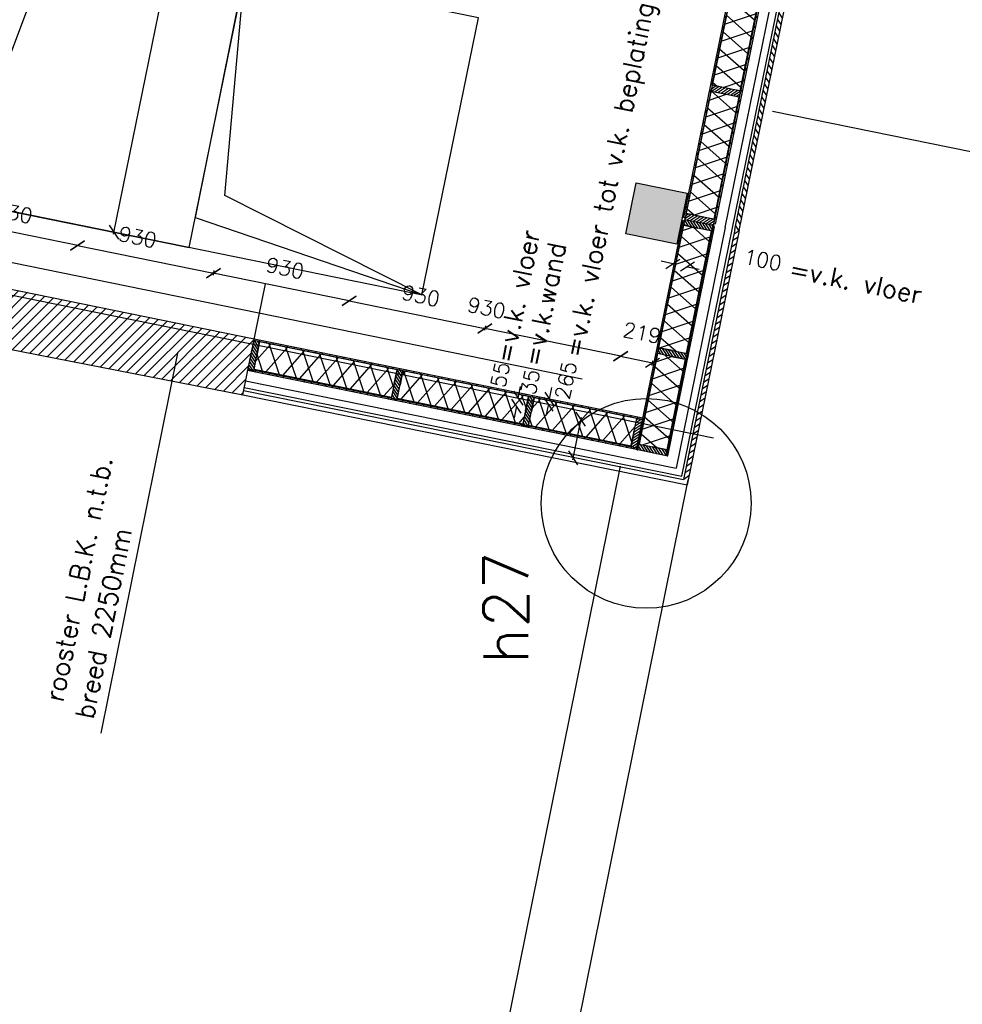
# Model space of a CAD drawing. Extents: x 0 to 297174, y -27731 to 163980.
# Tile 27 of 152: x 192009 to 198338, y 23435 to 30050. Entities that reach past the tile are written whole.
import ezdxf
from ezdxf.enums import TextEntityAlignment as Align

# ---------------------------------------------------------------- set-up
doc = ezdxf.new("R2010")
doc.units = 0
doc.header["$LTSCALE"] = 5
doc.header["$MEASUREMENT"] = 0
doc.header["$PDMODE"] = 3
doc.header["$PDSIZE"] = 0.1
doc.layers.get('0').update_dxf_attribs({"linetype": 'CONTINUOUS'})
doc.layers.get('DEFPOINTS').update_dxf_attribs({"linetype": 'CONTINUOUS'})
for name, color, linetype in [('_DETAILNUMMERS', 4, 'CONTINUOUS'), ('_DETAILNUMMERSTEKST', 4, 'CONTINUOUS'), ('_INSTALLATIES', 4, 'CONTINUOUS'), ('A--01A1_ACEER', 1, 'CONTINUOUS'), ('A--A21--_F-23-', 9, 'CONTINUOUS'), ('A--A25--_F--3-', 9, 'CONTINUOUS'), ('A--A28--_F12--', 7, 'CONTINUOUS'), ('A--A42--_F-23-', 9, 'CONTINUOUS'), ('A--L$7A1-_STRAMIEN', 1, 'CONTINUOUS'), ('A--L02-A3-_LOGO', 3, 'CONTINUOUS'), ('A--L21--', 3, 'CONTINUOUS'), ('A--L21--_F--3-', 7, 'CONTINUOUS'), ('A--L21A1_BUITENWAND', 1, 'CONTINUOUS'), ('A--L21A4_BUITENWAND', 4, 'CONTINUOUS'), ('A--L22A2_BINNENWAND', 2, 'CONTINUOUS'), ('A--L25--', 7, 'CONTINUOUS'), ('A--L25--_F-23-', 7, 'CONTINUOUS'), ('A--L28--', 7, 'CONTINUOUS'), ('A--L28--_F--3-', 1, 'CONTINUOUS'), ('A--L28--_F12--', 7, 'CONTINUOUS'), ('A--L42--', 7, 'CONTINUOUS'), ('A--L42--_F-23-', 7, 'CONTINUOUS'), ('A--M$1A-_F123-', 1, 'CONTINUOUS'), ('A--T01A-25_TEKST', 2, 'CONTINUOUS'), ('X--LR---_CP', 7, 'CONTINUOUS')]:
    doc.layers.add(name, color=color, linetype=linetype)
doc.styles.add('ALFA-0_25', font='ROMANS')
doc.styles.add('HIEMSTRA', font='romans.shx')
doc.dimstyles.get("Standard").update_dxf_attribs({"dimscale": 50, "dimtxt": 2.5, "dimasz": 2, "dimexe": 0.3, "dimexo": 0.3, "dimgap": 2, "dimtad": 1, "dimdec": 0, "dimzin": 0, "dimdsep": 46, "dimtxsty": 'HIEMSTRA', "dimblk1": 'OBLIQUE', "dimblk2": 'OBLIQUE', "dimsah": 1, "dimcen": 0.09, "dimdle": 0.3, "dimclrd": 1, "dimclre": 1, "dimclrt": 2, "dimadec": 0, "dimazin": 0, "dimtfac": 1, "dimtdec": 4, "dimtix": 1, "dimtmove": 2, "dimatfit": 3, "dimldrblk": 'OBLIQUE', "dimfxl": 0, "dimtvp": 625, "dimtolj": 1, "dimtzin": 0, "dimarcsym": 0})

# ---------------------------------------------------------------- blocks, each defined once
blk = doc.blocks.new('_OBLIQUE')
at = {"color": 0, "linetype": 'ByBlock'}
blk.add_line((-0.5, -0.5), (0.5, 0.5), dxfattribs=at)
blk = doc.blocks.new('*D1392')
at = {"layer": 'A--M$1A-_F123-', "color": 2, "linetype": 'Continuous', "lineweight": -2}
for p, q in [((26194.5, 25482.6), (28195.3, 35304.9)), ((28686.5, 35192.6), (28181.2, 35295.5))]:
    blk.add_line(p, q, dxfattribs=at)
at = {"layer": 'DEFPOINTS', "color": 0, "linetype": 'Continuous'}
for p in [(28192.9, 35293.1), (28698.2, 35190.2, -0.2), (26702.2, 25391.4)]:
    blk.add_point(p, dxfattribs=at)
at = {"layer": 'A--M$1A-_F123-', "color": 2, "linetype": 'Continuous', "lineweight": -2, "xscale": 80, "yscale": 80, "zscale": 80}
for p, rotation in [((28192.9, 35293.1), 78.48643322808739), ((26196.9, 25494.3), 258.4864332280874)]:
    blk.add_blockref('_OBLIQUE', p, dxfattribs=dict(at, rotation=rotation))
at = {"layer": 'A--M$1A-_F123-', "color": 3, "linetype": 'Continuous', "insert": (27067.5, 30419.7), "char_height": 100, "attachment_point": 5, "rotation": 78.48643, "style": 'HIEMSTRA'}
blk.add_mtext('\\A1;10000', dxfattribs=at)
blk = doc.blocks.new('Q020437-')
at = {"layer": 'A--A28--_F12--', "color": 8}
for points in [[(-175, -175), (-175, 175), (175, 175)], [(-175, -175), (175, 175), (175, -175)]]:
    blk.add_solid(points, dxfattribs=at)
at = {"layer": 'A--L28--_F--3-', "color": 4, "linetype": 'Continuous'}
blk.add_lwpolyline([(-175, -175), (-175, 175), (175, 175), (175, -175)], close=True, dxfattribs=at)
at = {"layer": 'A--L28--_F12--', "color": 3, "linetype": 'Continuous'}
blk.add_lwpolyline([(-175, -175), (-175, 175), (175, 175), (175, -175)], close=True, dxfattribs=at)
at = {"layer": 'X--LR---_CP'}
for p in [(-175, 0), (-175, 0), (175, 0)]:
    blk.add_point(p, dxfattribs=at)
blk = doc.blocks.new('*D1397')
at = {"layer": 'A--M$1A-_F123-', "color": 2, "linetype": 'Continuous', "lineweight": -2}
for p, q in [((29121.2, 24373), (29137.1, 24451.4)), ((29109.5, 24375.4), (29109.4, 24375.4)), ((29114.3, 24338.8), (29098.3, 24260.4))]:
    blk.add_line(p, q, dxfattribs=at)
at = {"layer": 'DEFPOINTS', "color": 0, "linetype": 'Continuous'}
for p in [(29121.2, 24373), (29121.3, 24373), (29114.3, 24338.8)]:
    blk.add_point(p, dxfattribs=at)
at = {"layer": 'A--M$1A-_F123-', "color": 2, "linetype": 'Continuous', "lineweight": -2, "xscale": 80, "yscale": 80, "zscale": 80}
for p, rotation in [((29121.2, 24373), 258.5313590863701), ((29114.3, 24338.8), 78.53135908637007)]:
    blk.add_blockref('_OBLIQUE', p, dxfattribs=dict(at, rotation=rotation))
at = {"layer": 'A--M$1A-_F123-', "color": 3, "linetype": 'Continuous', "insert": (28992.9, 24488), "char_height": 100, "attachment_point": 5, "rotation": 78.53136, "style": 'HIEMSTRA'}
blk.add_mtext('\\A1;35', dxfattribs=at)
blk = doc.blocks.new('*D1398')
at = {"layer": 'A--M$1A-_F123-', "color": 2, "linetype": 'Continuous', "lineweight": -2}
for p, q in [((29950, 25283.1), (29871.6, 25299.1)), ((29947.6, 25271.4), (29947.6, 25271.4)), ((30048, 25263.2), (30126.4, 25247.2))]:
    blk.add_line(p, q, dxfattribs=at)
at = {"layer": 'DEFPOINTS', "color": 0, "linetype": 'Continuous'}
for p in [(29950, 25283.1), (29950, 25283.1), (30048, 25263.2, -1)]:
    blk.add_point(p, dxfattribs=at)
at = {"layer": 'A--M$1A-_F123-', "color": 2, "linetype": 'Continuous', "lineweight": -2, "xscale": 80, "yscale": 80, "zscale": 80}
for p, rotation in [((29950, 25283.1), 348.4862620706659), ((30048, 25263.2), 168.4862620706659)]:
    blk.add_blockref('_OBLIQUE', p, dxfattribs=dict(at, rotation=rotation))
at = {"layer": 'A--M$1A-_F123-', "color": 3, "linetype": 'Continuous', "insert": (30553.9, 25308.1), "char_height": 100, "attachment_point": 5, "rotation": 348.48626, "style": 'HIEMSTRA'}
blk.add_mtext('\\A1;100', dxfattribs=at)
blk = doc.blocks.new('*D1405')
at = {"layer": 'A--M$1A-_F123-', "color": 2, "linetype": 'Continuous', "lineweight": -2}
for p, q in [((28912.1, 24380), (28928.1, 24458.4)), ((28901.2, 24326.1), (28885.2, 24247.7)), ((28889.4, 24328.5), (28889.4, 24328.5))]:
    blk.add_line(p, q, dxfattribs=at)
at = {"layer": 'DEFPOINTS', "color": 0, "linetype": 'Continuous'}
for p in [(28912.1, 24380), (28901.2, 24326.1, 0), (28901.2, 24326.1)]:
    blk.add_point(p, dxfattribs=at)
at = {"layer": 'A--M$1A-_F123-', "color": 2, "linetype": 'Continuous', "lineweight": -2, "xscale": 80, "yscale": 80, "zscale": 80}
for p, rotation in [((28912.1, 24380), 258.4877704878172), ((28901.2, 24326.1), 78.48777048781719)]:
    blk.add_blockref('_OBLIQUE', p, dxfattribs=dict(at, rotation=rotation))
at = {"layer": 'A--M$1A-_F123-', "color": 3, "linetype": 'Continuous', "insert": (28790.7, 24537.1), "char_height": 100, "attachment_point": 5, "rotation": 78.48777, "style": 'HIEMSTRA'}
blk.add_mtext('\\A1;55', dxfattribs=at)
blk = doc.blocks.new('NH40_196')
at = {"layer": 'A--A25--_F--3-'}
h = blk.add_hatch(dxfattribs=at)
h.set_pattern_fill('ALFALINE', color=256, scale=15, style=0, pattern_type=2)
h.set_pattern_definition([(45, (-6, 0), (-10.6066, 10.6066), [])])
h.paths.add_polyline_path([(0, 0), (0, 196), (40, 196), (40, 0)])
at = {"layer": 'A--L25--_F-23-', "color": 2, "linetype": 'Continuous'}
blk.add_lwpolyline([(0, 0), (0, 196), (40, 196), (40, 0)], close=True, dxfattribs=at)
at = {"layer": 'X--LR---_CP'}
for p in [(0, 0), (0, 0), (40, 0)]:
    blk.add_point(p, dxfattribs=at)
blk = doc.blocks.new('*U1399')
at = {"layer": 'A--A42--_F-23-'}
h = blk.add_hatch(dxfattribs=at)
h.set_pattern_fill('ALFALINE', color=256, scale=40, style=0, pattern_type=2)
h.set_pattern_definition([(45, (-31024.214, -29450.56), (-28.28427, 28.28427), [])])
h.paths.add_polyline_path([(0, 0), (4.9, -1), (-789.3, -3901.2), (-794.2, -3900.2), (-799.1, -3899.2), (-4.9, 1)])
at = {"layer": 'A--L42--_F-23-', "color": 2, "linetype": 'Continuous'}
for points in [[(-794.2, -3900.2), (-799.1, -3899.2), (-4.9, 1), (0, 0)], [(0, 0), (4.9, -1), (-789.3, -3901.2), (-794.2, -3900.2)]]:
    blk.add_lwpolyline(points, dxfattribs=at)
blk = doc.blocks.new('*U1400')
at = {"layer": 'A--A42--_F-23-'}
h = blk.add_hatch(dxfattribs=at)
h.set_pattern_fill('ALFALINE', color=256, scale=40, style=0, pattern_type=2)
h.set_pattern_definition([(45, (-30822.326, -29491.52), (-28.28427, 28.28427), [])])
h.paths.add_polyline_path([(0, 0), (4.9, -1), (-789.3, -3900.9), (-794.2, -3899.9), (-799.1, -3898.9), (-4.9, 1)])
at = {"layer": 'A--L42--_F-23-', "color": 2, "linetype": 'Continuous'}
for points in [[(-794.2, -3899.9), (-799.1, -3898.9), (-4.9, 1), (0, 0)], [(0, 0), (4.9, -1), (-789.3, -3900.9), (-794.2, -3899.9)]]:
    blk.add_lwpolyline(points, dxfattribs=at)
blk = doc.blocks.new('*U1401')
at = {"layer": 'A--A21--_F-23-'}
h = blk.add_hatch(dxfattribs=at)
h.set_pattern_fill('ALFAISO', color=256, scale=100, angle=78.49, style=0, pattern_type=2)
h.set_pattern_definition([(138.49, (48.99, -9.98), (-66.275, -74.884), []), (198.49, (48.99, -9.98), (31.714, -94.838), [])])
h.paths.add_polyline_path([(0, 0), (-93.1, 19), (78.5, 861.7), (171.6, 842.7), (264.7, 823.7), (93.1, -19)])
at = {"layer": 'A--L21--_F--3-', "color": 3, "linetype": 'Continuous'}
for points in [[(0, 0), (-93.1, 19), (78.5, 861.7), (171.6, 842.7)], [(171.6, 842.7), (264.7, 823.7), (93.1, -19), (0, 0)]]:
    blk.add_lwpolyline(points, dxfattribs=at)
blk = doc.blocks.new('*U1403')
at = {"layer": 'A--A21--_F-23-'}
h = blk.add_hatch(dxfattribs=at)
h.set_pattern_fill('ALFAISO', color=256, scale=100, angle=258.49, style=0, pattern_type=2)
h.set_pattern_definition([(318.49, (-48.99, 9.98), (66.275, 74.884), []), (18.49, (-48.99, 9.98), (-31.714, 94.838), [])])
h.paths.add_polyline_path([(0, 0), (93.1, -19), (-74.5, -842.1), (-167.6, -823.1), (-260.7, -804.2), (-93.1, 19)])
at = {"layer": 'A--L21--_F--3-', "color": 3, "linetype": 'Continuous'}
for points in [[(-167.6, -823.1), (-260.7, -804.2), (-93.1, 19), (0, 0)], [(0, 0), (93.1, -19), (-74.5, -842.1), (-167.6, -823.1)]]:
    blk.add_lwpolyline(points, dxfattribs=at)
blk = doc.blocks.new('*U1433')
at = {"layer": 'A--A42--_F-23-', "linetype": 'Continuous'}
h = blk.add_hatch(dxfattribs=at)
h.set_pattern_fill('ALFALINE', color=256, scale=40, style=0)
h.set_pattern_definition([(45, (-29912.144, -23992.42), (-28.28427, 28.28427), [])])
h.paths.add_polyline_path([(0, 0), (-4.9, 1), (308.7, 1539.6), (313.6, 1538.6), (318.5, 1537.6), (4.9, -1)])
at = {"layer": 'A--L42--_F-23-', "color": 2, "linetype": 'Continuous'}
for points in [[(0, 0), (-4.9, 1), (308.7, 1539.6), (313.6, 1538.6)], [(0, 0), (4.9, -1), (318.5, 1537.6), (313.6, 1538.6)]]:
    blk.add_lwpolyline(points, dxfattribs=at)
blk = doc.blocks.new('*U1437')
at = {"layer": 'A--A21--_F-23-', "linetype": 'Continuous'}
h = blk.add_hatch(dxfattribs=at)
h.set_pattern_fill('ALFAISO', color=256, scale=100, angle=258.47439, style=0)
h.set_pattern_definition([(318.474, (-48.99, 9.99), (66.295, 74.866), []), (18.474, (-48.99, 9.99), (-31.688, 94.847), [])])
h.paths.add_polyline_path([(0, 0), (93.1, -19), (-30.8, -626.6), (-123.9, -607.6), (-217, -588.6), (-93.1, 19)])
at = {"layer": 'A--L21--_F--3-', "color": 3, "linetype": 'Continuous'}
for points in [[(0, 0), (-93.1, 19), (-217, -588.6), (-123.9, -607.6)], [(0, 0), (93.1, -19), (-30.8, -626.6), (-123.9, -607.6)]]:
    blk.add_lwpolyline(points, dxfattribs=at)
blk = doc.blocks.new('*U1404')
at = {"layer": 'A--A21--_F-23-'}
h = blk.add_hatch(dxfattribs=at)
h.set_pattern_fill('ALFAISO', color=256, scale=100, angle=78.48258, style=0, pattern_type=2)
h.set_pattern_definition([(138.483, (48.99, -9.98), (-66.285, -74.875), []), (198.483, (48.99, -9.98), (31.702, -94.842), [])])
h.paths.add_polyline_path([(0, 0), (-93.1, 19), (74.6, 842.1), (167.7, 823.1), (260.8, 804.1), (93.1, -19)])
at = {"layer": 'A--L21--_F--3-', "color": 3, "linetype": 'Continuous'}
for points in [[(0, 0), (-93.1, 19), (74.6, 842.1), (167.7, 823.1)], [(0, 0), (93.1, -19), (260.8, 804.1), (167.7, 823.1)]]:
    blk.add_lwpolyline(points, dxfattribs=at)
blk = doc.blocks.new('*D1406')
at = {"color": 1, "linetype": 'ByBlock'}
for p, q in [((29588, 24664.3), (29814.3, 24618.2)), ((29810.4, 24599.2), (29816.7, 24630))]:
    blk.add_line(p, q, dxfattribs=at)
at = {"layer": 'DEFPOINTS', "color": 0, "linetype": 'ByBlock'}
for p in [(29593.5, 24631.1, 0.1), (29814.3, 24618.2), (29808, 24587.4)]:
    blk.add_point(p, dxfattribs=at)
at = {"color": 1, "linetype": 'ByBlock', "xscale": 80, "yscale": 80, "zscale": 80}
for p, rotation in [((29599.8, 24661.9), 168.4862903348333), ((29814.3, 24618.2), 348.4862903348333)]:
    blk.add_blockref('_OBLIQUE', p, dxfattribs=dict(at, rotation=rotation))
at = {"color": 2, "linetype": 'ByBlock', "insert": (29743.4, 24818.4), "char_height": 100, "attachment_point": 5, "rotation": 348.48629, "style": 'HIEMSTRA'}
blk.add_mtext('\\A1;219', dxfattribs=at)
blk = doc.blocks.new('*D1407')
at = {"layer": 'A--M$1A-_F123-', "color": 1, "linetype": 'Continuous', "lineweight": -2}
for p, q in [((29611.5, 24659.6), (28676.5, 24850)), ((28691.8, 24865.4), (28685.8, 24835.9))]:
    blk.add_line(p, q, dxfattribs=at)
at = {"layer": 'DEFPOINTS', "color": 0, "linetype": 'Continuous'}
for p in [(28694.2, 24877.2), (28688.2, 24847.6), (29605.7, 24691.5)]:
    blk.add_point(p, dxfattribs=at)
at = {"layer": 'A--M$1A-_F123-', "color": 1, "linetype": 'Continuous', "lineweight": -2, "xscale": 80, "yscale": 80, "zscale": 80}
for p, rotation in [((28688.2, 24847.6), 168.4862903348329), ((29599.7, 24662), 348.4862903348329)]:
    blk.add_blockref('_OBLIQUE', p, dxfattribs=dict(at, rotation=rotation))
at = {"layer": 'A--M$1A-_F123-', "color": 2, "linetype": 'Continuous', "insert": (28699.7, 24986), "char_height": 100, "attachment_point": 5, "rotation": 348.48629, "style": 'HIEMSTRA'}
blk.add_mtext('\\A1;930', dxfattribs=at)
blk = doc.blocks.new('*D1408')
at = {"color": 1, "linetype": 'ByBlock'}
for p, q in [((27765, 25035.7), (28700, 24845.2)), ((28691.8, 24865.4), (28685.8, 24835.9))]:
    blk.add_line(p, q, dxfattribs=at)
at = {"layer": 'DEFPOINTS', "color": 0, "linetype": 'ByBlock'}
for p in [(27782.7, 25062.8), (28694.2, 24877.2), (28688.2, 24847.6)]:
    blk.add_point(p, dxfattribs=at)
at = {"color": 1, "linetype": 'ByBlock', "xscale": 80, "yscale": 80, "zscale": 80}
for p, rotation in [((27776.7, 25033.3), 168.4862903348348), ((28688.2, 24847.6), 348.4862903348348)]:
    blk.add_blockref('_OBLIQUE', p, dxfattribs=dict(at, rotation=rotation))
at = {"color": 2, "linetype": 'ByBlock', "insert": (28258.4, 25067.8), "char_height": 100, "attachment_point": 5, "rotation": 348.48629, "style": 'HIEMSTRA'}
blk.add_mtext('\\A1;930', dxfattribs=at)
blk = doc.blocks.new('*D1409')
at = {"layer": 'A--M$1A-_F123-', "color": 1, "linetype": 'Continuous', "lineweight": -2}
for p, q in [((25942, 25407), (26877, 25216.6)), ((26868.9, 25236.7), (26862.9, 25207.2))]:
    blk.add_line(p, q, dxfattribs=at)
at = {"layer": 'DEFPOINTS', "color": 0, "linetype": 'Continuous'}
for p in [(25959.8, 25434.2), (26865.3, 25219), (26871.3, 25248.5)]:
    blk.add_point(p, dxfattribs=at)
at = {"layer": 'A--M$1A-_F123-', "color": 1, "linetype": 'Continuous', "lineweight": -2, "xscale": 80, "yscale": 80, "zscale": 80}
for p, rotation in [((25953.8, 25404.6), 168.4862903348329), ((26865.3, 25219), 348.4862903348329)]:
    blk.add_blockref('_OBLIQUE', p, dxfattribs=dict(at, rotation=rotation))
at = {"layer": 'A--M$1A-_F123-', "color": 2, "linetype": 'Continuous', "insert": (26356.7, 25461.9), "char_height": 100, "attachment_point": 5, "rotation": 348.48629, "style": 'HIEMSTRA'}
blk.add_mtext('\\A1;930', dxfattribs=at)
blk = doc.blocks.new('*D1410')
at = {"color": 1, "linetype": 'ByBlock'}
for p, q in [((27788.5, 25030.9), (26853.5, 25221.4)), ((26868.9, 25236.7), (26862.9, 25207.2))]:
    blk.add_line(p, q, dxfattribs=at)
at = {"layer": 'DEFPOINTS', "color": 0, "linetype": 'ByBlock'}
for p in [(26865.3, 25219), (26871.3, 25248.5), (27782.7, 25062.8)]:
    blk.add_point(p, dxfattribs=at)
at = {"color": 1, "linetype": 'ByBlock', "xscale": 80, "yscale": 80, "zscale": 80}
for p, rotation in [((26865.3, 25219), 168.4862903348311), ((27776.7, 25033.3), 348.4862903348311)]:
    blk.add_blockref('_OBLIQUE', p, dxfattribs=dict(at, rotation=rotation))
at = {"color": 2, "linetype": 'ByBlock', "insert": (27346.9, 25253.5), "char_height": 100, "attachment_point": 5, "rotation": 348.48629, "style": 'HIEMSTRA'}
blk.add_mtext('\\A1;930', dxfattribs=at)
blk = doc.blocks.new('*D1411')
at = {"color": 1, "linetype": 'ByBlock'}
for p, q in [((25045.9, 25608.1), (25039.9, 25578.6)), ((25965.5, 25402.2), (25030.5, 25592.7))]:
    blk.add_line(p, q, dxfattribs=at)
at = {"layer": 'DEFPOINTS', "color": 0, "linetype": 'ByBlock'}
for p in [(25048.3, 25619.8), (25042.3, 25590.3), (25959.8, 25434.2)]:
    blk.add_point(p, dxfattribs=at)
at = {"color": 1, "linetype": 'ByBlock', "xscale": 80, "yscale": 80, "zscale": 80}
for p, rotation in [((25042.3, 25590.3), 168.4862903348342), ((25953.8, 25404.6), 348.4862903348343)]:
    blk.add_blockref('_OBLIQUE', p, dxfattribs=dict(at, rotation=rotation))
at = {"color": 2, "linetype": 'ByBlock', "insert": (25524, 25624.9), "char_height": 100, "attachment_point": 5, "rotation": 348.48629, "style": 'HIEMSTRA'}
blk.add_mtext('\\A1;930', dxfattribs=at)
blk = doc.blocks.new('A$C6C660DB7')
at = {"layer": 'A--L21A4_BUITENWAND', "linetype": 'Continuous'}
for p, q in [((18178.2, -11698.7, 0.3), (22523.9, 9790.8, 0.3)), ((18558.6, -12163.7, 0.3), (22979.7, 9698.6, 0.3))]:
    blk.add_line(p, q, dxfattribs=at)
blk = doc.blocks.new('*D1434')
at = {"layer": 'A--M$1A-_F123-', "color": 2, "linetype": 'Continuous', "lineweight": -2}
for p, q in [((29334.9, 24250), (29277.3, 23966.3)), ((29268, 23980.5), (29267.9, 23980.5))]:
    blk.add_line(p, q, dxfattribs=at)
at = {"layer": 'DEFPOINTS', "color": 0, "linetype": 'Continuous'}
for p in [(29332.6, 24238.2), (29279.7, 23978.1, 0), (29279.7, 23978.1)]:
    blk.add_point(p, dxfattribs=at)
at = {"layer": 'A--M$1A-_F123-', "color": 2, "linetype": 'Continuous', "lineweight": -2, "xscale": 80, "yscale": 80, "zscale": 80}
for p, rotation in [((29332.5, 24238.2), 78.5133445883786), ((29279.7, 23978.1), 258.5133445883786)]:
    blk.add_blockref('_OBLIQUE', p, dxfattribs=dict(at, rotation=rotation))
at = {"layer": 'A--M$1A-_F123-', "color": 3, "linetype": 'Continuous', "insert": (29231.3, 24498.8), "char_height": 100, "attachment_point": 5, "rotation": 78.51334, "style": 'HIEMSTRA'}
blk.add_mtext('\\A1;265', dxfattribs=at)
blk = doc.blocks.new('*U1435')
at = {"layer": 'A--A42--_F-23-', "linetype": 'Continuous'}
h = blk.add_hatch(dxfattribs=at)
h.set_pattern_fill('ALFALINE', color=256, scale=40, style=0)
h.set_pattern_definition([(45, (-29707.228, -24039.23), (-28.28427, 28.28427), [])])
h.paths.add_polyline_path([(0, 0), (-1, -4.9), (-2612.1, 525.5), (-2611.1, 530.4), (-2610.1, 535.3), (1, 4.9)])
at = {"layer": 'A--L42--_F-23-', "color": 2, "linetype": 'Continuous'}
for points in [[(0, 0), (-1, -4.9), (-2612.1, 525.5), (-2611.1, 530.4)], [(0, 0), (1, 4.9), (-2610.1, 535.3), (-2611.1, 530.4)]]:
    blk.add_lwpolyline(points, dxfattribs=at)
blk = doc.blocks.new('*U1436')
at = {"layer": 'A--A42--_F-23-', "linetype": 'Continuous'}
h = blk.add_hatch(dxfattribs=at)
h.set_pattern_fill('ALFALINE', color=256, scale=40, style=0)
h.set_pattern_definition([(45, (-29747.527, -24241.266), (-28.28427, 28.28427), [])])
h.paths.add_polyline_path([(0, 0), (-1, -4.9), (-2610.8, 525.3), (-2609.8, 530.2), (-2608.8, 535.1), (1, 4.9)])
at = {"layer": 'A--L42--_F-23-', "color": 2, "linetype": 'Continuous'}
for points in [[(0, 0), (-1, -4.9), (-2610.8, 525.3), (-2609.8, 530.2)], [(0, 0), (1, 4.9), (-2608.8, 535.1), (-2609.8, 530.2)]]:
    blk.add_lwpolyline(points, dxfattribs=at)
blk = doc.blocks.new('*U1438')
at = {"layer": 'A--A42--_F-23-', "linetype": 'Continuous'}
h = blk.add_hatch(dxfattribs=at)
h.set_pattern_fill('ALFALINE', color=256, scale=40, style=0)
h.set_pattern_definition([(45, (-29710.292, -24033.55), (-28.28427, 28.28427), [])])
h.paths.add_polyline_path([(0, 0), (-4.9, 1), (308.7, 1539.6), (313.6, 1538.6), (318.5, 1537.6), (4.9, -1)])
at = {"layer": 'A--L42--_F-23-', "color": 2, "linetype": 'Continuous'}
for points in [[(0, 0), (-4.9, 1), (308.7, 1539.6), (313.6, 1538.6)], [(0, 0), (4.9, -1), (318.5, 1537.6), (313.6, 1538.6)]]:
    blk.add_lwpolyline(points, dxfattribs=at)
blk = doc.blocks.new('*U1440')
at = {"layer": 'A--A21--_F-23-', "linetype": 'Continuous'}
h = blk.add_hatch(dxfattribs=at)
h.set_pattern_fill('ALFAISO', color=256, scale=100, angle=168.49, style=0)
h.set_pattern_definition([(228.49, (9.98, 48.99), (74.884, -66.275), []), (288.49, (9.98, 48.99), (94.838, 31.714), [])])
h.paths.add_polyline_path([(0, 0), (-19, -93.1), (-941.6, 94.8), (-922.7, 187.9), (-903.7, 281), (19, 93.1)])
at = {"layer": 'A--L21--_F--3-', "color": 3, "linetype": 'Continuous'}
for points in [[(0, 0), (19, 93.1), (-903.7, 281), (-922.7, 187.9)], [(0, 0), (-19, -93.1), (-941.6, 94.8), (-922.7, 187.9)]]:
    blk.add_lwpolyline(points, dxfattribs=at)
blk = doc.blocks.new('*U1441')
at = {"layer": 'A--A21--_F-23-', "linetype": 'Continuous'}
h = blk.add_hatch(dxfattribs=at)
h.set_pattern_fill('ALFAISO', color=256, scale=100, angle=168.49, style=0)
h.set_pattern_definition([(228.49, (9.98, 48.99), (74.884, -66.275), []), (288.49, (9.98, 48.99), (94.838, 31.714), [])])
h.paths.add_polyline_path([(0, 0), (-19, -93.1), (-861.7, 78.5), (-842.7, 171.6), (-823.7, 264.7), (19, 93.1)])
at = {"layer": 'A--L21--_F--3-', "color": 3, "linetype": 'Continuous'}
for points in [[(0, 0), (19, 93.1), (-823.7, 264.7), (-842.7, 171.6)], [(0, 0), (-19, -93.1), (-861.7, 78.5), (-842.7, 171.6)]]:
    blk.add_lwpolyline(points, dxfattribs=at)
blk = doc.blocks.new('*U1442')
at = {"layer": 'A--A21--_F-23-', "linetype": 'Continuous'}
h = blk.add_hatch(dxfattribs=at)
h.set_pattern_fill('ALFAISO', color=256, scale=100, angle=168.49, style=0)
h.set_pattern_definition([(228.49, (9.98, 48.99), (74.884, -66.275), []), (288.49, (9.98, 48.99), (94.838, 31.714), [])])
h.paths.add_polyline_path([(0, 0), (-19, -93.1), (-707.2, 47.1), (-688.2, 140.1), (-669.3, 233.2), (19, 93.1)])
at = {"layer": 'A--L21--_F--3-', "color": 3, "linetype": 'Continuous'}
for points in [[(0, 0), (19, 93.1), (-669.3, 233.2), (-688.2, 140.1)], [(0, 0), (-19, -93.1), (-707.2, 47.1), (-688.2, 140.1)]]:
    blk.add_lwpolyline(points, dxfattribs=at)
blk = doc.blocks.new('A$C359541E0')
at = {"layer": 'A--01A1_ACEER', "linetype": 'Continuous'}
h = blk.add_hatch(dxfattribs=at)
h.set_pattern_fill('ANSI31', color=256, scale=250, angle=78.49, style=0)
h.set_pattern_definition([(123.49, (11638.245, -5091.78), (-26.061942, -17.243482), [])])
h.paths.add_polyline_path([(23168.6, 26510), (23966.7, 30429.5), (23996.1, 30423.5), (23198, 26504)])
h = blk.add_hatch(dxfattribs=at)
h.set_pattern_fill('ANSI31', color=256, scale=250, angle=78.49, style=0)
h.set_pattern_definition([(213.48258, (24918.71, 60103.944), (-17.240107, 26.064175), [])])
h.paths.add_polyline_path([(23168.6, 26510), (22823.8, 24830.3), (22853.2, 24824.3), (23198, 26504)])
at = {"layer": 'A--L$7A1-_STRAMIEN'}
h = blk.add_hatch(dxfattribs=at)
h.set_pattern_fill('ANSI31', color=256, scale=400, style=0)
h.set_pattern_definition([(45, (-7198.284, 997.63), (-35.35534, 35.35534), [])])
h.paths.add_polyline_path([(17655.8, 25831.1), (19864.2, 25399.6), (19940.4, 25773.9), (17735.7, 26223)])
at = {"layer": '_DETAILNUMMERS'}
blk.add_circle((22572.8, 24670.6), 704.5, dxfattribs=at)
at = {"layer": '_INSTALLATIES', "linetype": 'Continuous'}
blk.add_line((17936.1, 26708.4), (21499.9, 36187.8), dxfattribs=at)
for points in [[(19503.9, 26389), (21499.9, 36187.8), (19932.1, 36507.2), (17936.1, 26708.4), (19503.9, 26389)], [(21445.9, 27932.5), (19878.1, 28251.9), (19545.3, 26592.2), (21066.6, 26070.7)]]:
    blk.add_lwpolyline(points, close=True, dxfattribs=at)
blk.add_lwpolyline([(21066.6, 26070.7), (19744.7, 26739.9), (19878.1, 28251.9)], dxfattribs=at)
at = {"layer": 'A--L$7A1-_STRAMIEN'}
for p, q in [((21071.7, 26069.7), (16005.2, 27101.7)), ((15646.2, 26831.5), (22143.4, 25508)), ((15765.6, 26589.3), (23024, 25110.8)), ((19864.2, 25399.7, 0), (20016.1, 26145.5)), ((18912.4, 23127.2), (19429.2, 25680.6))]:
    blk.add_line(p, q, dxfattribs=at)
at = {"layer": 'A--L$7A1-_STRAMIEN', "color": 3}
blk.add_lwpolyline([(17655.8, 25831.1), (19864.2, 25399.6), (19940.4, 25773.9), (17735.7, 26223)], close=True, dxfattribs=at)
at = {"layer": 'A--L21--'}
for p, q in [((23168.6, 26510), (23966.7, 30429.5)), ((23198, 26504), (23996.1, 30423.5)), ((23168.6, 26510), (22823.8, 24830.3, -0.1)), ((23198, 26504), (22847.3, 24795.7, -0.1)), ((19870.1, 25428.9, 0), (22823.8, 24830.3, -0.1)), ((19864.1, 25399.6, 0), (22847.2, 24795, -0.1))]:
    blk.add_line(p, q, dxfattribs=at)
at = {"layer": 'A--L21A1_BUITENWAND'}
blk.add_lwpolyline([(23420.8, 27305.9), (27009.2, 26575.1), (28284.8, 32833.8), (28175, 32856.1)], dxfattribs=at)
at = {"layer": 'A--L22A2_BINNENWAND', "color": 2, "linetype": 'Continuous'}
for p, q in [((24510.4, 33195.2, 0.2), (22810.6, 24853.3, 0)), ((23103.9, 26523.2), (23902.1, 30442.7)), ((23103.9, 26523.1), (22774.7, 24907.4)), ((19883.3, 25493.6, 0), (22774.7, 24907.4, 0)), ((19874.1, 25448.5, 0), (22811, 24853.2))]:
    blk.add_line(p, q, dxfattribs=at)
at = {"layer": 'A--L02-A3-_LOGO'}
blk.add_blockref('A$C6C660DB7', (-124, 15130.3), dxfattribs=at)
at = {"layer": 'A--L21--', "linetype": 'Continuous'}
for name, p in [('*U1401', (23109.2, 27461)), ('*U1403', (23101.2, 27421.8)), ('*U1404', (22749.9, 25697.2)), ('*U1440', (20881.3, 25475.2)), ('*U1437', (22741.9, 25658)), ('*U1441', (21763.2, 25295.6)), ('*U1442', (22490.7, 25147.5))]:
    blk.add_blockref(name, p, dxfattribs=at)
at = {"layer": 'A--L25--', "xscale": -1}
for p, rotation in [((23008.1, 27440.8), 258.4899999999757), ((22832.5, 26578.5), 258.4899999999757), ((19938.5, 25564.2, 0), 348.4899999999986), ((20900.4, 25368.3), 348.4899999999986), ((21782.3, 25188.7), 348.4899999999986)]:
    blk.add_blockref('NH40_196', p, dxfattribs=dict(at, rotation=rotation))
at = {"layer": 'A--L25--'}
for p, rotation in [((22832.5, 26578.5), 258.4825806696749), ((22656.8, 25716.2), 258.4825806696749), ((22470.7, 25049.7), 348.4825806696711), ((22524.9, 25069.4), 258.4825806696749)]:
    blk.add_blockref('NH40_196', p, dxfattribs=dict(at, rotation=rotation))
at = {"layer": 'A--L28--', "linetype": 'Continuous', "rotation": 348.492528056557}
blk.add_blockref('Q020437-', (22641.4, 26617.4), dxfattribs=at)
at = {"layer": 'A--L42--'}
for name, p in [('*U1400', (23623.7, 30489.2)), ('*U1399', (23825.6, 30448.2)), ('*U1438', (22512, 25031.2)), ('*U1433', (22713.9, 24990.1)), ('*U1436', (22549.2, 25238.9)), ('*U1435', (22508.9, 25036.9))]:
    blk.add_blockref(name, p, dxfattribs=at)
at = {"layer": '_DETAILNUMMERSTEKST', "style": 'ALFA-0_25'}
blk.add_text('h27', height=300, rotation=90, dxfattribs=at).set_placement((21779.7, 23590.1))
at = {"layer": 'A--T01A-25_TEKST', "style": 'HIEMSTRA'}
for s, rotation, p in [('=v.k. vloer tot v.k. beplating', 78.49, (22141.4, 25642.6)), ('=v.k. vloer', 78.49, (21679.6, 25604.4)), ('=v.k.wand', 78.49, (21867.9, 25581.8)), ('=v.k. vloer', 348.49, (23523, 26189.7))]:
    blk.add_text(s, height=125, rotation=rotation, dxfattribs=at).set_placement(p)
for s, p in [('rooster L.B.K. n.t.b.', (18989.8, 24968.5, 0.2)), ('breed 2250mm', (19120.1, 24490.5, 0.2))]:
    blk.add_text(s, height=125, rotation=78.4863, dxfattribs=at).set_placement(p, align=Align.RIGHT)
at = {"layer": 'A--M$1A-_F123-', "linetype": 'Continuous'}
dim = blk.add_aligned_dim(p1=(19503.9, 26389), p2=(21499.9, 36187.8, -0.2), distance=515.7, dimstyle='Standard', dxfattribs=at)
dim.commit()
dim.dimension.update_dxf_attribs({"geometry": '*D1392', "text_midpoint": (19869.2, 31417.3), "insert": (-7198.3, 997.6)})
for p1, p2, distance, picture, middle in [((18761.5, 26431.8), (17850, 26617.5), 30.1, '*D1411', (18325.7, 26622.5)), ((20584.5, 26060.5), (19673, 26246.1), 30.1, '*D1410', (20148.7, 26251.2)), ((20584.5, 26060.5), (21495.9, 25874.8), -30.1, '*D1408', (21060.1, 26065.5)), ((22395.2, 25628.7, 0.1), (22609.7, 25585), 31.5, '*D1406', (22545.1, 25816.1))]:
    dim = blk.add_aligned_dim(p1=p1, p2=p2, distance=distance, dimstyle='Standard', override={"dimtad": 1, "dimclrd": 1, "dimclre": 1, "dimclrt": 2}, dxfattribs=at)
    dim.commit()
    dim.dimension.update_dxf_attribs({"geometry": picture, "text_midpoint": middle, "insert": (-7198.3, 997.6)})
for base, p1, p2, angle, picture, middle in [((19667, 26216.6), (18761.5, 26431.8), (19673, 26246.1), 348.48629, '*D1409', (19158.4, 26459.5)), ((21489.9, 25845.3), (22407.4, 25689.1), (21495.9, 25874.8), 168.48629, '*D1407', (21501.4, 25983.6))]:
    dim = blk.add_linear_dim(base=base, p1=p1, p2=p2, angle=angle, dimstyle='Standard', override={"dimtad": 1, "dimclrd": 1, "dimclre": 1, "dimclrt": 2}, dxfattribs=at)
    dim.commit()
    dim.dimension.update_dxf_attribs({"geometry": picture, "text_midpoint": middle, "dimtype": 129, "insert": (-7198.3, 997.6)})
for base, p1, p2, angle, picture, middle in [((22751.8, 26280.8, 1), (22849.7, 26260.8), (22751.8, 26280.8, 1), 168.48626, '*D1398', (23355.6, 26305.8, 1)), ((21702.9, 25323.7), (21713.8, 25377.6), (21702.9, 25323.7, 0), 258.48777, '*D1405', (21592.4, 25534.7)), ((22081.4, 24975.7, 0), (22134.3, 25235.8, 0), (22081.5, 24975.7, 0), 258.51334, '*D1434', (22033, 25496.4, 0)), ((21922.9, 25370.6), (21916, 25336.4), (21923, 25370.6), 78.53136, '*D1397', (21794.6, 25485.6))]:
    dim = blk.add_linear_dim(base=base, p1=p1, p2=p2, angle=angle, dimstyle='Standard', dxfattribs=at)
    dim.commit()
    dim.dimension.update_dxf_attribs({"geometry": picture, "text_midpoint": middle, "dimtype": 129, "insert": (-7198.3, 997.6)})

msp = doc.modelspace()

# ---------------------------------------------------------------- block references
at = {"layer": 'A--01A1_ACEER', "ltscale": 10}
msp.add_blockref('A$C359541E0', (173642.6, 2129.6), dxfattribs=at)

doc.saveas('drawing.dxf')
